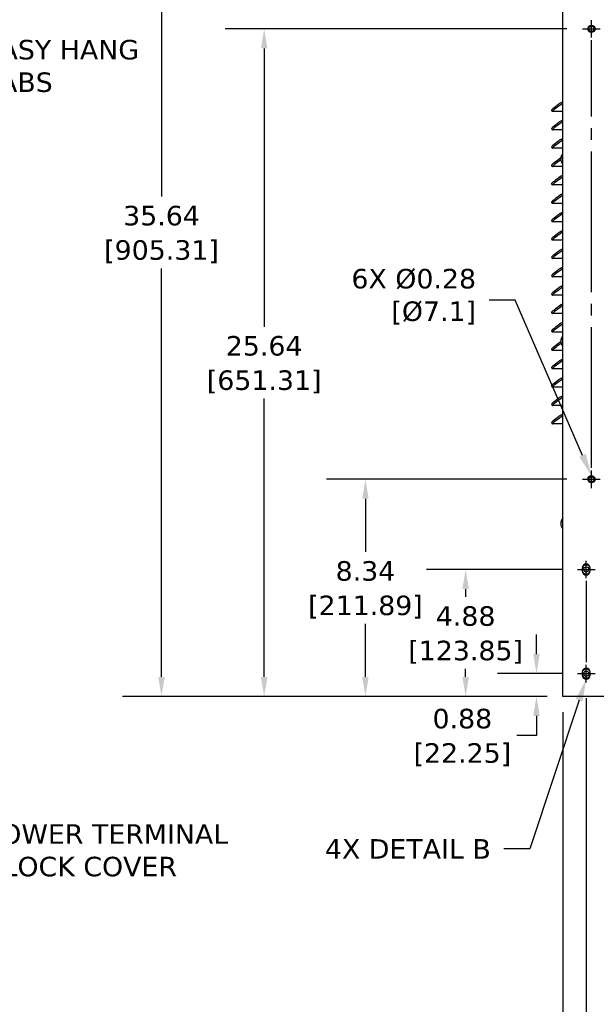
# Model space of a CAD drawing. Header units: inches. Extents: x -1 to 128, y 3 to 101.
# Tile 14 of 17: x 60 to 82, y 36 to 74. Entities that reach past the tile are written whole.
import ezdxf
from ezdxf import colors
from ezdxf.entities.mleader import LeaderData, LeaderLine
from ezdxf.math import Vec2, Vec3

# ---------------------------------------------------------------- set-up
doc = ezdxf.new("R2010")
doc.units = ezdxf.units.IN
doc.header["$LTSCALE"] = 12
doc.header["$MEASUREMENT"] = 0
doc.header["$PDSIZE"] = -1
doc.linetypes.add('SLD-Center', pattern=[0.75, 0.6, -0.05, 0.05, -0.05])
doc.linetypes.add('SLD-Solid', pattern=[0])
doc.layers.add('CENTER', color=40, linetype='SLD-Center')
doc.layers.add('DIMENSIONS', color=140, linetype='SLD-Solid', lineweight=25)
doc.styles.get("Standard").update_dxf_attribs({"font": 'verdana.ttf'})
doc.dimstyles.get("Standard").update_dxf_attribs({"dimtxt": 0.18, "dimasz": 0.18, "dimexe": 0.18, "dimexo": 0.0625, "dimgap": 0.09, "dimtad": 0, "dimtih": 1, "dimtoh": 1, "dimdec": 4, "dimzin": 0, "dimdsep": 46, "dimtxsty": 'Standard', "dimcen": 0.09, "dimadec": 0, "dimazin": 0, "dimtfac": 1, "dimtdec": 4, "dimtofl": 0, "dimtmove": 0, "dimatfit": 3, "dimfxl": 0, "dimtolj": 1, "dimtzin": 0, "dimarcsym": 0})

# ---------------------------------------------------------------- blocks, each defined once
blk = doc.blocks.new('*D151')
at = {"layer": 'Defpoints', "color": 0}
for p in [(81.698, 48.699), (80.129, 47.823), (81.138, 47.823)]:
    blk.add_point(p, dxfattribs=at)
at = {"layer": 'DIMENSIONS', "color": 0, "lineweight": -2}
for p, q in [((80.129, 49.449), (80.129, 50.199)), ((81.098, 48.699), (78.629, 48.699)), ((80.538, 47.823), (78.629, 47.823)), ((80.129, 47.073), (80.129, 46.323)), ((80.129, 46.323), (79.379, 46.323))]:
    blk.add_line(p, q, dxfattribs=at)
at = {"layer": 'DIMENSIONS', "color": 0}
for points in [[(80.004, 49.449), (80.254, 49.449), (80.129, 48.699)], [(80.004, 47.073), (80.254, 47.073), (80.129, 47.823)]]:
    blk.add_solid(points, dxfattribs=at)
at = {"layer": 'DIMENSIONS', "color": 0, "char_height": 0.75, "attachment_point": 5}
for s, insert in [('\\A1;0.88', (77.282, 46.965)), ('\\A1;[22.25]', (77.282, 45.582))]:
    blk.add_mtext(s, dxfattribs=dict(at, insert=insert))
blk = doc.blocks.new('*D150')
at = {"layer": 'Defpoints', "color": 0}
for p in [(77.408, 52.699), (81.698, 52.699), (81.138, 47.823)]:
    blk.add_point(p, dxfattribs=at)
at = {"layer": 'DIMENSIONS', "color": 0, "lineweight": -2}
for p, q in [((81.098, 52.699), (75.908, 52.699)), ((77.408, 51.949), (77.408, 51.643)), ((77.408, 48.573), (77.408, 48.878)), ((80.538, 47.823), (75.908, 47.823))]:
    blk.add_line(p, q, dxfattribs=at)
at = {"layer": 'DIMENSIONS', "color": 0}
for points in [[(77.283, 51.949), (77.533, 51.949), (77.408, 52.699)], [(77.283, 48.573), (77.533, 48.573), (77.408, 47.823)]]:
    blk.add_solid(points, dxfattribs=at)
at = {"layer": 'DIMENSIONS', "color": 0, "char_height": 0.75, "attachment_point": 5}
for s, insert in [('\\A1;4.88', (77.408, 50.903)), ('\\A1;[123.85]', (77.408, 49.52))]:
    blk.add_mtext(s, dxfattribs=dict(at, insert=insert))
blk = doc.blocks.new('*D149')
at = {"layer": 'Defpoints', "color": 0}
for p in [(73.561, 56.165), (81.898, 56.165), (81.138, 47.823)]:
    blk.add_point(p, dxfattribs=at)
at = {"layer": 'DIMENSIONS', "color": 0, "lineweight": -2}
for p, q in [((81.298, 56.165), (72.061, 56.165)), ((73.561, 55.415), (73.561, 53.376)), ((73.561, 48.573), (73.561, 50.611)), ((80.538, 47.823), (72.061, 47.823))]:
    blk.add_line(p, q, dxfattribs=at)
at = {"layer": 'DIMENSIONS', "color": 0}
for points in [[(73.436, 55.415), (73.686, 55.415), (73.561, 56.165)], [(73.436, 48.573), (73.686, 48.573), (73.561, 47.823)]]:
    blk.add_solid(points, dxfattribs=at)
at = {"layer": 'DIMENSIONS', "color": 0, "char_height": 0.75, "attachment_point": 5}
for s, insert in [('\\A1;8.34', (73.561, 52.636)), ('\\A1;[211.89]', (73.561, 51.253))]:
    blk.add_mtext(s, dxfattribs=dict(at, insert=insert))
blk = doc.blocks.new('*D148')
at = {"layer": 'Defpoints', "color": 0}
for p in [(69.671, 73.465), (81.898, 73.465), (81.138, 47.823)]:
    blk.add_point(p, dxfattribs=at)
at = {"layer": 'DIMENSIONS', "color": 0, "lineweight": -2}
for p, q in [((81.298, 73.465), (68.171, 73.465)), ((69.671, 72.715), (69.671, 62.025)), ((69.671, 48.573), (69.671, 59.262)), ((80.538, 47.823), (68.171, 47.823))]:
    blk.add_line(p, q, dxfattribs=at)
at = {"layer": 'DIMENSIONS', "color": 0}
for points in [[(69.546, 72.715), (69.796, 72.715), (69.671, 73.465)], [(69.546, 48.573), (69.796, 48.573), (69.671, 47.823)]]:
    blk.add_solid(points, dxfattribs=at)
at = {"layer": 'DIMENSIONS', "color": 0, "char_height": 0.75, "attachment_point": 5}
for s, insert in [('\\A1;25.64', (69.671, 61.284)), ('\\A1;[651.31]', (69.671, 59.903))]:
    blk.add_mtext(s, dxfattribs=dict(at, insert=insert))
blk = doc.blocks.new('*D147')
at = {"layer": 'Defpoints', "color": 0}
for p in [(65.73, 83.465), (81.898, 83.465), (81.138, 47.823)]:
    blk.add_point(p, dxfattribs=at)
at = {"layer": 'DIMENSIONS', "color": 0, "lineweight": -2}
for p, q in [((81.298, 83.465), (64.23, 83.465)), ((65.73, 82.715), (65.73, 67.025)), ((65.73, 48.573), (65.73, 64.262)), ((80.538, 47.823), (64.23, 47.823))]:
    blk.add_line(p, q, dxfattribs=at)
at = {"layer": 'DIMENSIONS', "color": 0}
for points in [[(65.605, 82.715), (65.855, 82.715), (65.73, 83.465)], [(65.605, 48.573), (65.855, 48.573), (65.73, 47.823)]]:
    blk.add_solid(points, dxfattribs=at)
at = {"layer": 'DIMENSIONS', "color": 0, "char_height": 0.75, "attachment_point": 5}
for s, insert in [('\\A1;35.64', (65.73, 66.284)), ('\\A1;[905.31]', (65.73, 64.903))]:
    blk.add_mtext(s, dxfattribs=dict(at, insert=insert))
blk = doc.blocks.new('*D141')
at = {"layer": 'Defpoints', "color": 0}
for p in [(81.138, 47.823), (92.938, 47.823), (81.138, 28.714)]:
    blk.add_point(p, dxfattribs=at)
at = {"layer": 'DIMENSIONS', "color": 0, "lineweight": -2}
for p, q in [((81.138, 47.223), (81.138, 27.214)), ((92.938, 47.223), (92.938, 27.214)), ((81.888, 28.714), (84.613, 28.714)), ((92.188, 28.714), (89.463, 28.714))]:
    blk.add_line(p, q, dxfattribs=at)
at = {"layer": 'DIMENSIONS', "color": 0}
for points in [[(81.888, 28.839), (81.888, 28.589), (81.138, 28.714)], [(92.188, 28.839), (92.188, 28.589), (92.938, 28.714)]]:
    blk.add_solid(points, dxfattribs=at)
at = {"layer": 'DIMENSIONS', "color": 0, "char_height": 0.75, "attachment_point": 5}
for s, insert in [('\\A1;11.80', (87.038, 29.356)), ('\\A1;[299.72]', (87.038, 27.974))]:
    blk.add_mtext(s, dxfattribs=dict(at, insert=insert))
blk = doc.blocks.new('*D140')
at = {"layer": 'Defpoints', "color": 0}
for p in [(82.037, 48.36), (92.938, 47.823), (82.037, 31.714)]:
    blk.add_point(p, dxfattribs=at)
at = {"layer": 'DIMENSIONS', "color": 0, "lineweight": -2}
for p, q in [((82.037, 47.76), (82.037, 30.214)), ((92.938, 47.223), (92.938, 30.214)), ((82.787, 31.714), (85.062, 31.714)), ((92.188, 31.714), (89.913, 31.714))]:
    blk.add_line(p, q, dxfattribs=at)
at = {"layer": 'DIMENSIONS', "color": 0}
for points in [[(82.787, 31.839), (82.787, 31.589), (82.037, 31.714)], [(92.188, 31.839), (92.188, 31.589), (92.938, 31.714)]]:
    blk.add_solid(points, dxfattribs=at)
at = {"layer": 'DIMENSIONS', "color": 0, "char_height": 0.75, "attachment_point": 5}
for s, insert in [('\\A1;10.90', (87.487, 32.355)), ('\\A1;[276.89]', (87.487, 30.974))]:
    blk.add_mtext(s, dxfattribs=dict(at, insert=insert))

msp = doc.modelspace()

# ---------------------------------------------------------------- linework, layer by layer
for p, q in [((81.13785, 47.82254), (81.13785, 85.53354)), ((81.06866, 70.62478), (81.13785, 70.67342)), ((81.1018, 70.57727), (81.13785, 70.60261)), ((80.70215, 70.33873), (80.73529, 70.29122)), ((81.13785, 70.29048), (80.73736, 70.29048)), ((81.06866, 69.9189), (81.13785, 69.96753)), ((80.70215, 69.63284), (80.73529, 69.58533)), ((81.1018, 69.87139), (81.13785, 69.89673)), ((81.13785, 69.5846), (80.73736, 69.5846)), ((81.06866, 69.21302), (81.13785, 69.26165)), ((80.70215, 68.92696), (80.73529, 68.87945)), ((81.13785, 68.87872), (80.73736, 68.87872)), ((81.1018, 69.16551), (81.13785, 69.19085)), ((81.06768, 68.52235), (81.06779, 68.52235)), ((80.70215, 68.22108), (80.73529, 68.17357)), ((81.13785, 68.17283), (80.73736, 68.17283)), ((81.06866, 67.80125), (81.13785, 67.84989)), ((81.1018, 67.75374), (81.13785, 67.77908)), ((80.70215, 67.5152), (80.73529, 67.46769)), ((81.13785, 67.46695), (80.73736, 67.46695)), ((81.06866, 67.09537), (81.13785, 67.144)), ((81.1018, 67.04786), (81.13785, 67.0732)), ((80.70215, 66.80931), (80.73529, 66.7618)), ((81.13785, 66.76107), (80.73736, 66.76107)), ((81.06866, 66.38949), (81.13785, 66.43812)), ((81.1018, 66.34198), (81.13785, 66.36732)), ((80.70215, 66.10343), (80.73529, 66.05592)), ((81.13785, 66.05519), (80.73736, 66.05519)), ((81.06866, 65.6836), (81.13785, 65.73224)), ((81.1018, 65.63609), (81.13785, 65.66144)), ((80.70215, 65.39755), (80.73529, 65.35004)), ((81.13785, 65.34931), (80.73736, 65.34931)), ((80.70215, 64.69167), (80.73529, 64.64416)), ((81.06866, 64.97772), (81.13785, 65.02636)), ((81.1018, 64.93021), (81.13785, 64.95555)), ((81.13785, 64.64342), (80.73736, 64.64342)), ((81.06866, 64.27184), (81.13785, 64.32048)), ((80.70215, 63.98579), (80.73529, 63.93827)), ((81.13785, 63.93754), (80.73736, 63.93754)), ((81.1018, 64.22433), (81.13785, 64.24967)), ((81.06866, 63.56596), (81.13785, 63.61459)), ((81.1018, 63.51845), (81.13785, 63.54379)), ((80.70215, 63.2799), (80.73529, 63.23239)), ((81.13785, 63.23166), (80.73736, 63.23166)), ((81.06866, 62.86008), (81.13785, 62.90871)), ((81.1018, 62.81256), (81.13785, 62.83791)), ((80.70215, 62.57402), (80.73529, 62.52651)), ((81.13785, 62.52578), (80.73736, 62.52578)), ((81.06866, 62.15419), (81.13785, 62.20283)), ((81.1018, 62.10668), (81.13785, 62.13202)), ((80.70215, 61.86814), (80.73529, 61.82063)), ((81.13785, 61.81989), (80.73736, 61.81989)), ((81.06768, 61.52235), (81.06779, 61.52235)), ((80.70215, 61.16226), (80.73529, 61.11475)), ((81.13785, 61.11401), (80.73736, 61.11401)), ((81.06866, 60.74243), (81.13785, 60.79106)), ((81.1018, 60.69492), (81.13785, 60.72026)), ((80.70215, 60.45637), (80.73529, 60.40886)), ((81.13785, 60.40813), (80.73736, 60.40813)), ((81.06866, 60.03655), (81.13785, 60.08518)), ((81.1018, 59.98903), (81.13785, 60.01438)), ((80.70215, 59.75049), (80.73529, 59.70298)), ((81.13785, 59.70225), (80.73736, 59.70225)), ((81.06866, 59.33066), (81.13785, 59.3793)), ((80.70215, 59.04461), (80.73529, 58.9971)), ((81.1018, 59.28315), (81.13785, 59.30849)), ((81.13785, 58.99636), (80.73736, 58.99636)), ((81.06866, 58.62478), (81.13785, 58.67342)), ((80.70215, 58.33873), (80.73529, 58.29122)), ((81.13785, 58.29048), (80.73736, 58.29048)), ((81.1018, 58.57727), (81.13785, 58.60261)), ((82.18419, 56.24954), (82.28955, 56.24954)), ((82.18419, 56.24954), (82.28955, 56.24954)), ((81.06768, 54.52235), (81.06779, 54.52235)), ((81.88837, 52.76004), (81.88837, 52.63504)), ((82.18537, 52.63504), (82.18537, 52.76004)), ((81.88837, 48.76004), (81.88837, 48.63504)), ((82.18537, 48.63504), (82.18537, 48.76004)), ((92.93785, 47.82254), (81.13785, 47.82254))]:
    msp.add_line(p, q)
for centre, radius in [((82.23687, 73.46454), 0.1385), ((82.23687, 73.46454), 0.1), ((82.23687, 56.16454), 0.1385), ((82.23687, 56.16454), 0.1), ((82.03687, 52.69852), 0.1), ((82.03687, 48.69852), 0.1)]:
    msp.add_circle(centre, radius)
for centre, radius, start, end in [((81.1439, 68.47964), 0.07958, 173.371063, 183.771496), ((81.36535, 68.46454), 0.30312, 138.634962, 169.008884), ((81.11778, 68.42576), 0.05225, 178.872036, 190.760183), ((81.36535, 68.46454), 0.30313, 194.913727, 221.365038), ((81.36535, 61.46454), 0.30312, 138.634962, 169.008884), ((81.1439, 61.47964), 0.07958, 173.371063, 183.771496), ((81.11778, 61.42576), 0.05225, 178.872036, 190.760183), ((81.36535, 61.46454), 0.30313, 194.913727, 221.365038), ((81.1439, 54.47964), 0.07958, 173.371063, 183.771496), ((81.36535, 54.46454), 0.30312, 138.634962, 169.008884), ((81.11778, 54.42576), 0.05225, 178.872036, 190.760183), ((81.36535, 54.46454), 0.30313, 194.913727, 221.365038), ((82.03687, 52.76004), 0.1485, 0, 180), ((82.03687, 52.63504), 0.1485, 180, 0), ((82.03687, 52.69852), 0.172, 211.966949, 328.033051), ((82.03687, 52.69852), 0.172, 32.32654, 147.67346), ((82.03687, 48.76004), 0.1485, 0, 180), ((82.03687, 48.69852), 0.172, 32.32654, 147.67346), ((82.03687, 48.63504), 0.1485, 180, 0), ((82.03687, 48.69852), 0.172, 211.966949, 328.033051)]:
    msp.add_arc(centre, radius, start, end)
for centre, major_axis, ratio, start_param, end_param in [((81.11224, 70.62478), (0.41009, 0.28605), 0.04999048, 1.64234053, 3.14159265), ((81.14538, 70.57727), (0.41009, 0.28605), 0.04999048, 1.64234053, 3.21313685), ((81.11224, 69.9189), (0.41009, 0.28605), 0.04999048, 1.64234053, 3.14159265), ((81.14538, 69.87139), (0.41009, 0.28605), 0.04999048, 1.64234053, 3.21313685), ((81.11224, 69.21302), (0.41009, 0.28605), 0.04999048, 1.64234053, 3.14159265), ((81.14538, 69.16551), (0.41009, 0.28605), 0.04999048, 1.64234053, 3.21313685), ((81.11224, 68.50713), (0.41009, 0.28605), 0.04999048, 1.64234053, 3.14159265), ((81.36233, 68.50049), (-0.29792, -0.0251), 0.69239833, 0.0047632, 0.11276823), ((81.36113, 68.45242), (-0.2823, 0.09846), 0.96647436, 0.11246242, 0.22046745), ((81.36655, 68.51261), (-0.29888, 0.00745), 0.27407603, 6.14007647, 6.24808151), ((81.14538, 68.45962), (0.41009, 0.28605), 0.04999048, 1.72335894, 3.21313685), ((81.36416, 68.41647), (-0.29888, 0.00745), 0.27407603, 6.14007647, 6.24808151), ((81.36113, 68.45242), (-0.2823, 0.09846), 0.96647436, 0.47217606, 0.58018109), ((81.11224, 67.80125), (0.41009, 0.28605), 0.04999048, 1.64234053, 3.14159265), ((81.14538, 67.75374), (0.41009, 0.28605), 0.04999048, 1.64234053, 3.21313685), ((81.11224, 67.09537), (0.41009, 0.28605), 0.04999048, 1.64234053, 3.14159265), ((81.14538, 67.04786), (0.41009, 0.28605), 0.04999048, 1.64234053, 3.21313685), ((81.11224, 66.38949), (0.41009, 0.28605), 0.04999048, 1.64234053, 3.14159265), ((81.14538, 66.34198), (0.41009, 0.28605), 0.04999048, 1.64234053, 3.21313685), ((81.11224, 65.6836), (0.41009, 0.28605), 0.04999048, 1.64234053, 3.14159265), ((81.14538, 65.63609), (0.41009, 0.28605), 0.04999048, 1.64234053, 3.21313685), ((81.11224, 64.97772), (0.41009, 0.28605), 0.04999048, 1.64234053, 3.14159265), ((81.14538, 64.93021), (0.41009, 0.28605), 0.04999048, 1.64234053, 3.21313685), ((81.11224, 64.27184), (0.41009, 0.28605), 0.04999048, 1.64234053, 3.14159265), ((81.14538, 64.22433), (0.41009, 0.28605), 0.04999048, 1.64234053, 3.21313685), ((81.11224, 63.56596), (0.41009, 0.28605), 0.04999048, 1.64234053, 3.14159265), ((81.14538, 63.51845), (0.41009, 0.28605), 0.04999048, 1.64234053, 3.21313685), ((81.11224, 62.86008), (0.41009, 0.28605), 0.04999048, 1.64234053, 3.14159265), ((81.14538, 62.81256), (0.41009, 0.28605), 0.04999048, 1.64234053, 3.21313685), ((81.11224, 62.15419), (0.41009, 0.28605), 0.04999048, 1.64234053, 3.14159265), ((81.14538, 62.10668), (0.41009, 0.28605), 0.04999048, 1.64234053, 3.21313685), ((81.11224, 61.44831), (0.41009, 0.28605), 0.04999048, 1.64234053, 3.14159265), ((81.14538, 61.4008), (0.41009, 0.28605), 0.04999048, 1.71051217, 3.21313685), ((81.36233, 61.50049), (-0.29792, -0.0251), 0.69239833, 0.0047632, 0.11276823), ((81.36113, 61.45242), (-0.2823, 0.09846), 0.96647436, 0.11246242, 0.22046745), ((81.36416, 61.41647), (-0.29888, 0.00745), 0.27407603, 6.14007647, 6.24808151), ((81.36113, 61.45242), (-0.2823, 0.09846), 0.96647436, 0.47217606, 0.58018109), ((81.36655, 61.51261), (-0.29888, 0.00745), 0.27407603, 6.14007647, 6.24808151), ((81.11224, 60.74243), (0.41009, 0.28605), 0.04999048, 1.64234053, 3.14159265), ((81.14538, 60.69492), (0.41009, 0.28605), 0.04999048, 1.64234053, 3.21313685), ((81.11224, 60.03655), (0.41009, 0.28605), 0.04999048, 1.64234053, 3.14159265), ((81.14538, 59.98903), (0.41009, 0.28605), 0.04999048, 1.64234053, 3.21313685), ((81.11224, 59.33066), (0.41009, 0.28605), 0.04999048, 1.64234053, 3.14159265), ((81.14538, 59.28315), (0.41009, 0.28605), 0.04999048, 1.64234053, 3.21313685), ((81.11224, 58.62478), (0.41009, 0.28605), 0.04999048, 1.64234053, 3.14159265), ((81.14538, 58.57727), (0.41009, 0.28605), 0.04999048, 1.64234053, 3.21313685), ((81.36233, 54.50049), (-0.29792, -0.0251), 0.69239833, 0.0047632, 0.11276823), ((81.36113, 54.45242), (-0.2823, 0.09846), 0.96647436, 0.11246242, 0.22046745), ((81.36655, 54.51261), (-0.29888, 0.00745), 0.27407603, 6.14007647, 6.24808151), ((81.36416, 54.41647), (-0.29888, 0.00745), 0.27407603, 6.14007647, 6.24808151), ((81.36113, 54.45242), (-0.2823, 0.09846), 0.96647436, 0.47217606, 0.58018109)]:
    msp.add_ellipse(centre, major_axis=major_axis, ratio=ratio, start_param=start_param, end_param=end_param)
for points, knots in [([(81.06826, 68.45233), (81.06835, 68.45192), (81.06855, 68.45109), (81.06881, 68.44958), (81.06906, 68.44766), (81.06929, 68.44533), (81.06941, 68.4427), (81.0694, 68.44023), (81.06925, 68.43812), (81.069, 68.43643), (81.06875, 68.43583), (81.06862, 68.43553)], [0, 0, 0, 0, 0.08293859, 0.16580516, 0.25082827, 0.37694684, 0.49994817, 0.62294666, 0.74929999, 0.87586719, 1, 1, 1, 1]), ([(81.07102, 68.53167), (81.0711, 68.5318), (81.07127, 68.53206), (81.07145, 68.53207), (81.0716, 68.53174), (81.07166, 68.5309), (81.07157, 68.52933), (81.07133, 68.52725), (81.07095, 68.5248), (81.07048, 68.52218), (81.07012, 68.52048), (81.06993, 68.51963)], [0, 0, 0, 0, 0.08294164, 0.1658086, 0.2508294, 0.37694499, 0.49994915, 0.62294997, 0.74930265, 0.87586715, 1, 1, 1, 1]), ([(81.06826, 61.45233), (81.06835, 61.45192), (81.06855, 61.45109), (81.06881, 61.44958), (81.06906, 61.44766), (81.06929, 61.44533), (81.06941, 61.4427), (81.0694, 61.44023), (81.06925, 61.43812), (81.069, 61.43643), (81.06875, 61.43583), (81.06862, 61.43553)], [0, 0, 0, 0, 0.08293859, 0.16580516, 0.25082827, 0.37694684, 0.49994817, 0.62294666, 0.74929999, 0.87586719, 1, 1, 1, 1]), ([(81.07102, 61.53167), (81.0711, 61.5318), (81.07127, 61.53206), (81.07145, 61.53207), (81.0716, 61.53174), (81.07166, 61.5309), (81.07157, 61.52933), (81.07133, 61.52725), (81.07095, 61.5248), (81.07048, 61.52218), (81.07012, 61.52048), (81.06993, 61.51963)], [0, 0, 0, 0, 0.08294164, 0.1658086, 0.2508294, 0.37694499, 0.49994915, 0.62294997, 0.74930265, 0.87586715, 1, 1, 1, 1]), ([(81.07102, 54.53167), (81.0711, 54.5318), (81.07127, 54.53206), (81.07145, 54.53207), (81.0716, 54.53174), (81.07166, 54.5309), (81.07157, 54.52933), (81.07133, 54.52725), (81.07095, 54.5248), (81.07048, 54.52218), (81.07012, 54.52048), (81.06993, 54.51963)], [0, 0, 0, 0, 0.08294164, 0.1658086, 0.2508294, 0.37694499, 0.49994915, 0.62294997, 0.74930265, 0.87586715, 1, 1, 1, 1]), ([(81.06826, 54.45233), (81.06835, 54.45192), (81.06855, 54.45109), (81.06881, 54.44958), (81.06906, 54.44766), (81.06929, 54.44533), (81.06941, 54.4427), (81.0694, 54.44023), (81.06925, 54.43812), (81.069, 54.43643), (81.06875, 54.43583), (81.06862, 54.43553)], [0, 0, 0, 0, 0.08293859, 0.16580516, 0.25082827, 0.37694684, 0.49994817, 0.62294666, 0.74929999, 0.87586719, 1, 1, 1, 1])]:
    msp.add_open_spline(points, degree=3, knots=knots)
at = {"layer": 'CENTER', "ltscale": 0.125}
for p, q in [((82.23687, 73.12604), (82.23687, 73.80304)), ((81.89837, 73.46454), (82.57537, 73.46454)), ((82.23687, 55.82604), (82.23687, 56.50304)), ((81.89837, 56.16454), (82.57537, 56.16454)), ((82.03687, 52.36002), (82.03687, 53.03702)), ((81.69837, 52.69852), (82.37537, 52.69852)), ((82.03687, 48.36002), (82.03687, 49.03702)), ((81.69837, 48.69852), (82.37537, 48.69852))]:
    msp.add_line(p, q, dxfattribs=at)
at = {"layer": 'CENTER', "ltscale": 0.75}
for p, q in [((82.23687, 56.60304), (82.23687, 73.02604)), ((82.03687, 52.26002), (82.03687, 49.13702))]:
    msp.add_line(p, q, dxfattribs=at)

# ---------------------------------------------------------------- dimensions: what is measured, and where the dimension line sits
at = {"layer": 'DIMENSIONS'}
for base, p1, p2, picture, middle in [((65.72979, 83.46454), (81.13785, 47.82254), (81.89837, 83.46454), '*D147', (65.72979, 65.64354)), ((69.67071, 73.46454), (81.13785, 47.82254), (81.89837, 73.46454), '*D148', (69.67071, 60.64354)), ((73.56053, 56.16454), (81.13785, 47.82254), (81.89837, 56.16454), '*D149', (73.56053, 51.99354)), ((77.40817, 52.69852), (81.13785, 47.82254), (81.69837, 52.69852), '*D150', (77.40817, 50.26053)), ((80.12939, 47.82254), (81.69837, 48.69852), (81.13785, 47.82254), '*D151', (77.28209, 46.32254))]:
    dim = msp.add_linear_dim(base=base, p1=p1, p2=p2, angle=90, dimstyle='Standard', override={"dimtxt": 0.75, "dimasz": 0.75, "dimexe": 1.5, "dimexo": 0.6, "dimgap": 0.25, "dimdec": 2, "dimzin": 1, "dimpost": '\\X', "dimtdec": 2, "dimtzin": 1}, dxfattribs=at)
    dim.commit()
    dim.dimension.update_dxf_attribs({"geometry": picture, "text_midpoint": middle})
for base, p2, picture, middle in [((82.03687, 31.71434), (82.03687, 48.36002), '*D140', (87.48736, 31.71434)), ((81.13785, 28.71434), (81.13785, 47.82254), '*D141', (87.03785, 28.71434))]:
    dim = msp.add_linear_dim(base=base, p1=(92.93785, 47.82254), p2=p2, dimstyle='Standard', override={"dimtxt": 0.75, "dimasz": 0.75, "dimexe": 1.5, "dimexo": 0.6, "dimgap": 0.25, "dimdec": 2, "dimzin": 1, "dimpost": '\\X', "dimtdec": 2, "dimtzin": 1}, dxfattribs=at)
    dim.commit()
    dim.dimension.update_dxf_attribs({"geometry": picture, "text_midpoint": middle})

# ---------------------------------------------------------------- leaders
ml = msp.add_multileader_mtext('Standard', dxfattribs=at)
ml.set_content('EASY HANG\\PTABS', color=256)
ml.set_leader_properties(color=256, linetype='ByLayer', lineweight=-1)
ml.build(insert=Vec2(0, 0))
ml.multileader.update_dxf_attribs({"text_left_attachment_type": 2, "text_right_attachment_type": 2, "dogleg_length": 1, "arrow_head_size": 0.85})
ctx = ml.context
ctx.base_point, ctx.char_height, ctx.arrow_head_size, ctx.landing_gap_size, ctx.plane_origin = Vec3(58.36081, 72.03958), 0.75, 0.85, 0.5, Vec3(56.64674, 74.79338)
ctx.left_attachment, ctx.right_attachment = 2, 2
notes = []
notes.append((ctx, [(0, (1, 1, 0), (57.36081, 72.03958), (1, 0), 1, [(0, [(56.55164, 74.62978)], 0, [])])]))
ctx.mtext.insert, ctx.mtext.flow_direction = Vec3(58.86081, 73.03958), 5
ml = msp.add_multileader_mtext('Standard', dxfattribs=at)
ml.set_content('6X %%C0.28\\P[%%C7.1]', color=256)
ml.set_leader_properties(color=256, linetype='ByLayer', lineweight=-1)
ml.build(insert=Vec2(0, 0))
ml.multileader.update_dxf_attribs({"text_left_attachment_type": 2, "text_right_attachment_type": 2, "dogleg_length": 1, "arrow_head_size": 0.85})
ctx = ml.context
ctx.base_point, ctx.char_height, ctx.arrow_head_size, ctx.landing_gap_size, ctx.plane_origin = Vec3(72.55892, 63.04738), 0.75, 0.85, 0.5, Vec3(91.83687, 56.16454)
ctx.left_attachment, ctx.right_attachment, ctx.text_align_type = 2, 2, 2
notes.append((ctx, [(1, (1, 1, 0), (79.30825, 63.04738), (-1, 0), 1, [(0, [(82.23687, 56.30304)], 0, [])])]))
ctx.mtext.insert, ctx.mtext.alignment, ctx.mtext.flow_direction = Vec3(77.80825, 64.2438), 3, 5
ml = msp.add_multileader_mtext('Standard', dxfattribs=at)
ml.set_content('POWER TERMINAL\\PBLOCK COVER', color=256)
ml.set_leader_properties(color=256, linetype='ByLayer', lineweight=-1)
ml.build(insert=Vec2(0, 0))
ml.multileader.update_dxf_attribs({"text_left_attachment_type": 2, "text_right_attachment_type": 2, "dogleg_length": 1, "arrow_head_size": 0.85})
ctx = ml.context
ctx.base_point, ctx.char_height, ctx.arrow_head_size, ctx.landing_gap_size, ctx.plane_origin = Vec3(58.4197, 41.91374), 0.75, 0.85, 0.5, Vec3(57.18009, 52.70791)
ctx.left_attachment, ctx.right_attachment = 2, 2
notes.append((ctx, [(0, (1, 1, 0), (57.4197, 41.91374), (1, 0), 1, [(0, [(56.63573, 50.18076)], 0, [])])]))
ctx.mtext.insert, ctx.mtext.flow_direction = Vec3(58.9197, 42.91374), 5
ml = msp.add_multileader_mtext('Standard', dxfattribs=at)
ml.set_content('4X DETAIL B', color=256)
ml.set_leader_properties(color=256, linetype='ByLayer', lineweight=-1)
ml.build(insert=Vec2(0, 0))
ml.multileader.update_dxf_attribs({"text_left_attachment_type": 2, "text_right_attachment_type": 2, "dogleg_length": 1, "arrow_head_size": 0.85})
ctx = ml.context
ctx.base_point, ctx.char_height, ctx.arrow_head_size, ctx.landing_gap_size, ctx.plane_origin = Vec3(71.36203, 41.96519), 0.75, 0.85, 0.5, Vec3(82.03687, 48.48654)
ctx.left_attachment, ctx.right_attachment, ctx.text_align_type = 2, 2, 2
notes.append((ctx, [(0, (1, 1, 0), (79.87378, 41.96519), (-1, 0), 1, [(0, [(82.03687, 48.48654)], 0, [])])]))
ctx.mtext.insert, ctx.mtext.alignment, ctx.mtext.flow_direction = Vec3(78.37378, 42.34044), 3, 5
for ctx, leaders in notes:
    for number, flags, end, landing, length, lines in leaders:
        leader = LeaderData()
        leader.index, (leader.has_last_leader_line, leader.has_dogleg_vector, leader.attachment_direction) = number, flags
        leader.last_leader_point, leader.dogleg_vector, leader.dogleg_length = Vec3(end), Vec3(landing), length
        for number, points, colour, breaks in lines:
            line = LeaderLine()
            line.index, line.vertices, line.color, line.breaks = number, Vec3.list(points), colors.encode_raw_color(colour), breaks
            leader.lines.append(line)
        ctx.leaders.append(leader)

doc.saveas('drawing.dxf')
